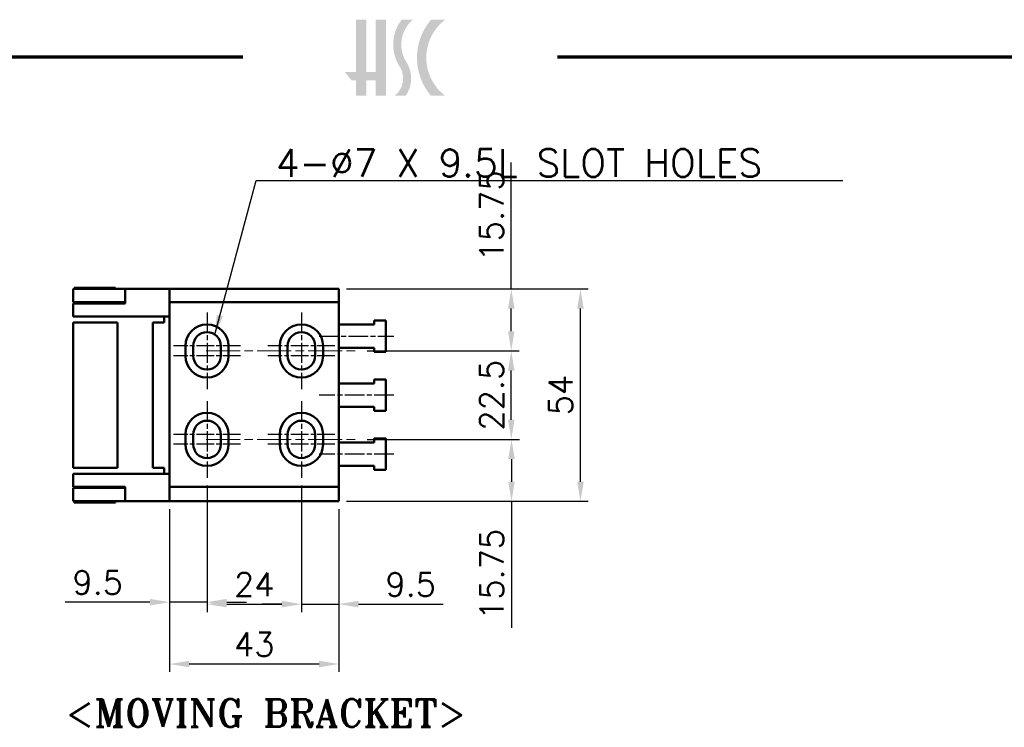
# Model space of a CAD drawing. Header units: millimetres. Extents: x 20 to 820, y -661 to 859.
# Tile 8 of 11: x 323 to 574, y 403 to 583. Entities that reach past the tile are written whole.
import ezdxf

# ---------------------------------------------------------------- set-up
doc = ezdxf.new("R2010")
doc.units = ezdxf.units.MM
doc.header["$LTSCALE"] = 2
doc.linetypes.add('CHAIN', pattern=[0.35429999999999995, 0.2362, -0.0295, 0.0591, -0.0295])
doc.layers.get('0').update_dxf_attribs({"lineweight": 25})
for name, color, linetype, lineweight in [('경계(ISO)', 7, 'Continuous', 70), ('기호(ISO)', 7, 'Continuous', 25), ('스케치 형상(ISO)', 7, 'Continuous', 25), ('외형선(ISO)', 7, 'Continuous', 50), ('절단선(ISO)', 1, 'Continuous', 50), ('중심 표식(ISO)', 1, 'CHAIN', 25), ('중심선(ISO)', 1, 'CHAIN', 25), ('치수(ISO)', 7, 'Continuous', 25), ('해치 (ISO)', 3, 'Continuous', 18)]:
    doc.layers.add(name, color=color, linetype=linetype, lineweight=lineweight)
doc.styles.add('주 문자 (ISO)', font='tahoma.ttf')
doc.styles.add('한신치수', font='RomanS.shx')
doc.dimstyles.new('한신체인', dxfattribs={"dimscale": 2, "dimtxt": 3, "dimasz": 2.5, "dimexe": 1, "dimexo": 1, "dimgap": 1, "dimtad": 1, "dimrnd": 1e-08, "dimdsep": 46, "dimtxsty": '한신치수', "dimcen": 0.09, "dimdle": 10, "dimclrd": 3, "dimclre": 3, "dimclrt": 3, "dimazin": 2, "dimtfac": 1.168400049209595, "dimtmove": 0, "dimatfit": 3, "dimfxl": 0, "dimtolj": 1, "dimlwd": -1, "dimlwe": -1, "dimarcsym": 0})
doc.dimstyles.new('한신체인$7', dxfattribs={"dimscale": 2, "dimtxt": 3, "dimasz": 2.5, "dimexe": 1, "dimexo": 1, "dimgap": 1, "dimtad": 1, "dimrnd": 1e-08, "dimdsep": 46, "dimtxsty": '한신치수', "dimcen": 0.09, "dimdle": 10, "dimclrd": 3, "dimclre": 3, "dimclrt": 3, "dimazin": 2, "dimtfac": 1.168400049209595, "dimtmove": 0, "dimatfit": 3, "dimfxl": 0, "dimtolj": 1, "dimlwd": 25, "dimlwe": -1, "dimarcsym": 0})

# ---------------------------------------------------------------- blocks, each defined once
blk = doc.blocks.new('경계 도면틀')
at = {"layer": '해치 (ISO)'}
blk.add_hatch(color=256, dxfattribs=at).paths.add_polyline_path([(205.7193371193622, 291.7), (205.7193371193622, 285.0563229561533), (206.8954253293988, 285.0563229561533), (206.8954253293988, 291.7), (208.213678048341, 291.7), (208.213678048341, 282.0320961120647), (206.8954253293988, 282.0320961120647), (206.8954253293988, 283.9965511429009), (205.7193371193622, 283.9965511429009), (205.7193371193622, 282.0320961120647), (204.40108440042, 282.0320961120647), (204.40108440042, 283.9965511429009), (203.8346937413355, 283.9965511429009), (202.9794393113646, 285.0563229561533), (204.4010844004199, 285.0563229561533), (204.4010844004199, 291.7)])
h = blk.add_hatch(color=256, dxfattribs=at)
edge = h.paths.add_edge_path()
edge.add_arc((207.5603843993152, 284.2341527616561), 3.857408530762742, 325.1894850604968, 392.6597571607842)
edge.add_arc((214.2805874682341, 288.5417840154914), 4.124872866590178, 130.034993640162, 212.6597571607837, ccw=False)
edge.add_line((211.6272409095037, 291.7), (210.2103653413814, 291.7))
edge.add_arc((214.2805874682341, 288.5417840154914), 5.151799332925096, 142.1909655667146, 212.6597571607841)
edge.add_arc((207.5603843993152, 284.2341527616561), 2.830482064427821, -51.07593880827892, 32.65975716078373, ccw=False)
edge.add_line((209.3387474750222, 282.0320961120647), (210.7274882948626, 282.0320961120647))
h = blk.add_hatch(color=256, dxfattribs=at)
edge = h.paths.add_edge_path()
edge.add_line((215.7227153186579, 282.0320961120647), (213.9261670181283, 282.0320961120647))
edge.add_arc((219.6302937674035, 286.8660480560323), 7.476908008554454, 139.7204513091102, 220.2795486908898, ccw=False)
edge.add_line((213.9261670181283, 291.7), (215.7227153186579, 291.7))
edge.add_arc((219.4064145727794, 286.8660480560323), 6.077559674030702, 127.3091093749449, 232.6908906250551)
at = {"layer": '경계(ISO)'}
for p, q in [((9.999999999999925, 287), (190, 287)), ((230, 287), (410, 287))]:
    blk.add_line(p, q, dxfattribs=at)
blk = doc.blocks.new('MOVING BRACKET')
at = {"layer": '기호(ISO)', "color": 2, "insert": (-28.11367750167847, 1.870082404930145), "char_height": 3.499999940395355, "attachment_point": 1, "style": '주 문자 (ISO)'}
blk.add_mtext('\\fRomanT|b0|i0;\\H3.5000;<MOVING BRACKET>', dxfattribs=at)
blk = doc.blocks.new('*D22')
at = {"layer": 'Defpoints', "color": 0, "transparency": 16777216}
for p in [(409.6383136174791, 476.6866732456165), (448.3332883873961, 476.6866732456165), (404.417651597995, 460.9366732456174)]:
    blk.add_point(p, dxfattribs=at)
at = {"layer": '치수(ISO)', "color": 3, "transparency": 16777216}
for p, q in [((411.6383136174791, 476.6866732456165), (450.3332883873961, 476.6866732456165)), ((448.3332883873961, 471.6866732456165), (448.3332883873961, 465.9366732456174)), ((406.417651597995, 460.9366732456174), (450.3332883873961, 460.9366732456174)), ((448.3332883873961, 460.9366732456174), (448.3332883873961, 428.7938161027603))]:
    blk.add_line(p, q, dxfattribs=at)
for points in [[(447.4999550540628, 471.6866732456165), (449.1666217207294, 471.6866732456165), (448.3332883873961, 476.6866732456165)], [(447.4999550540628, 465.9366732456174), (449.1666217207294, 465.9366732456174), (448.3332883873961, 460.9366732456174)]]:
    blk.add_solid(points, dxfattribs=at)
at = {"layer": '치수(ISO)', "color": 3, "transparency": 16777216, "insert": (443.333288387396, 442.365244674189), "char_height": 6, "attachment_point": 5, "rotation": 90, "style": '한신치수'}
blk.add_mtext('\\A1;15.75', dxfattribs=at)
blk = doc.blocks.new('*D23')
at = {"layer": 'Defpoints', "color": 0, "transparency": 16777216}
for p in [(409.6383136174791, 499.1866732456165), (448.2751598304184, 499.1866732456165), (409.6383136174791, 476.6866732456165)]:
    blk.add_point(p, dxfattribs=at)
at = {"layer": '치수(ISO)', "color": 3, "transparency": 16777216}
for p, q in [((411.6383136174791, 499.1866732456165), (450.2751598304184, 499.1866732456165)), ((448.2751598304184, 481.6866732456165), (448.2751598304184, 494.1866732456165)), ((411.6383136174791, 476.6866732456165), (450.2751598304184, 476.6866732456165))]:
    blk.add_line(p, q, dxfattribs=at)
for points in [[(447.4418264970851, 494.1866732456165), (449.1084931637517, 494.1866732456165), (448.2751598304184, 499.1866732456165)], [(447.4418264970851, 481.6866732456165), (449.1084931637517, 481.6866732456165), (448.2751598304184, 476.6866732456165)]]:
    blk.add_solid(points, dxfattribs=at)
at = {"layer": '치수(ISO)', "color": 3, "transparency": 16777216, "insert": (443.2751598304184, 487.9366732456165), "char_height": 6, "attachment_point": 5, "rotation": 90, "style": '한신치수'}
blk.add_mtext('\\A1;22.5', dxfattribs=at)
blk = doc.blocks.new('*D24')
at = {"layer": 'Defpoints', "color": 0, "transparency": 16777216}
for p in [(404.417651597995, 514.9366732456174), (448.2751598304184, 514.9366732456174), (409.6383136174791, 499.1866732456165)]:
    blk.add_point(p, dxfattribs=at)
at = {"layer": '치수(ISO)', "color": 3, "transparency": 16777216}
for p, q in [((448.2751598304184, 514.9366732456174), (448.2751598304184, 547.0795303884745)), ((406.417651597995, 514.9366732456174), (450.2751598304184, 514.9366732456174)), ((448.2751598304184, 504.1866732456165), (448.2751598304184, 509.9366732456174)), ((411.6383136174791, 499.1866732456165), (450.2751598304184, 499.1866732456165))]:
    blk.add_line(p, q, dxfattribs=at)
for points in [[(447.4418264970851, 509.9366732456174), (449.1084931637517, 509.9366732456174), (448.2751598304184, 514.9366732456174)], [(447.4418264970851, 504.1866732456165), (449.1084931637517, 504.1866732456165), (448.2751598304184, 499.1866732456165)]]:
    blk.add_solid(points, dxfattribs=at)
at = {"layer": '치수(ISO)', "color": 3, "transparency": 16777216, "insert": (443.2751598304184, 533.508101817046), "char_height": 6, "attachment_point": 5, "rotation": 90, "style": '한신치수'}
blk.add_mtext('\\A1;15.75', dxfattribs=at)
blk = doc.blocks.new('*D30')
at = {"layer": 'Defpoints', "color": 0, "transparency": 16777216}
for p in [(361.417651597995, 460.9366732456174), (404.417651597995, 460.9366732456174), (361.417651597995, 419.566763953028)]:
    blk.add_point(p, dxfattribs=at)
at = {"layer": '치수(ISO)', "color": 3, "transparency": 16777216}
for p, q in [((361.417651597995, 458.9366732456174), (361.417651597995, 417.566763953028)), ((404.417651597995, 458.9366732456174), (404.417651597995, 417.566763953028)), ((399.417651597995, 419.566763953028), (366.417651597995, 419.566763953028))]:
    blk.add_line(p, q, dxfattribs=at)
for points in [[(366.417651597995, 420.4000972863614), (366.417651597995, 418.7334306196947), (361.417651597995, 419.566763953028)], [(399.417651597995, 420.4000972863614), (399.417651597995, 418.7334306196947), (404.417651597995, 419.566763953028)]]:
    blk.add_solid(points, dxfattribs=at)
at = {"layer": '치수(ISO)', "color": 3, "transparency": 16777216, "insert": (382.917651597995, 424.566763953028), "char_height": 6, "attachment_point": 5, "style": '한신치수'}
blk.add_mtext('\\A1;43', dxfattribs=at)
blk = doc.blocks.new('*D31')
at = {"layer": 'Defpoints', "color": 0, "transparency": 16777216}
for p in [(404.417651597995, 514.9366732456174), (465.8612352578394, 514.9366732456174), (404.417651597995, 460.9366732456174)]:
    blk.add_point(p, dxfattribs=at)
at = {"layer": '치수(ISO)', "color": 3, "transparency": 16777216}
for p, q in [((406.417651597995, 514.9366732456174), (467.8612352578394, 514.9366732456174)), ((465.8612352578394, 465.9366732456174), (465.8612352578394, 509.9366732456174)), ((406.417651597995, 460.9366732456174), (467.8612352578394, 460.9366732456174))]:
    blk.add_line(p, q, dxfattribs=at)
for points in [[(465.0279019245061, 509.9366732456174), (466.6945685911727, 509.9366732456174), (465.8612352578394, 514.9366732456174)], [(465.0279019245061, 465.9366732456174), (466.6945685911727, 465.9366732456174), (465.8612352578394, 460.9366732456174)]]:
    blk.add_solid(points, dxfattribs=at)
at = {"layer": '치수(ISO)', "color": 3, "transparency": 16777216, "insert": (460.8612352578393, 487.9366732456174), "char_height": 6, "attachment_point": 5, "rotation": 90, "style": '한신치수'}
blk.add_mtext('\\A1;54', dxfattribs=at)
blk = doc.blocks.new('*D47')
at = {"layer": 'Defpoints', "color": 0, "transparency": 16777216}
for p in [(370.917651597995, 466.9366732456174), (361.417651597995, 460.9366732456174), (370.917651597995, 435.2963052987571)]:
    blk.add_point(p, dxfattribs=at)
at = {"layer": '치수(ISO)', "color": 3, "transparency": 16777216}
for p, q in [((370.917651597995, 464.9366732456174), (370.917651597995, 433.2963052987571)), ((361.417651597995, 458.9366732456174), (361.417651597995, 433.2963052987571)), ((356.417651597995, 435.2963052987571), (334.8462230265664, 435.2963052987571)), ((370.917651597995, 435.2963052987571), (361.417651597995, 435.2963052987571)), ((375.917651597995, 435.2963052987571), (380.917651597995, 435.2963052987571))]:
    blk.add_line(p, q, dxfattribs=at)
for points in [[(356.417651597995, 436.1296386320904), (356.417651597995, 434.4629719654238), (361.417651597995, 435.2963052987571)], [(375.917651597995, 436.1296386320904), (375.917651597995, 434.4629719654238), (370.917651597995, 435.2963052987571)]]:
    blk.add_solid(points, dxfattribs=at)
at = {"layer": '치수(ISO)', "color": 3, "transparency": 16777216, "insert": (343.1319373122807, 440.2963052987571), "char_height": 6, "attachment_point": 5, "style": '한신치수'}
blk.add_mtext('\\A1;9.5', dxfattribs=at)
blk = doc.blocks.new('*D48')
at = {"layer": 'Defpoints', "color": 0, "transparency": 16777216}
for p in [(370.917651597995, 466.9366732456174), (394.917651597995, 466.9366732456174), (394.917651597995, 434.796305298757)]:
    blk.add_point(p, dxfattribs=at)
at = {"layer": '치수(ISO)', "color": 3, "transparency": 16777216}
for p, q in [((370.917651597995, 464.9366732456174), (370.917651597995, 432.796305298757)), ((394.917651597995, 464.9366732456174), (394.917651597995, 432.796305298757)), ((375.917651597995, 434.796305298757), (389.917651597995, 434.796305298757))]:
    blk.add_line(p, q, dxfattribs=at)
for points in [[(375.917651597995, 435.6296386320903), (375.917651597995, 433.9629719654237), (370.917651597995, 434.796305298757)], [(389.917651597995, 435.6296386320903), (389.917651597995, 433.9629719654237), (394.917651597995, 434.796305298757)]]:
    blk.add_solid(points, dxfattribs=at)
at = {"layer": '치수(ISO)', "color": 3, "transparency": 16777216, "insert": (382.9376515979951, 439.796305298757), "char_height": 6, "attachment_point": 5, "style": '한신치수'}
blk.add_mtext('\\A1;24', dxfattribs=at)
blk = doc.blocks.new('*D49')
at = {"layer": 'Defpoints', "color": 0, "transparency": 16777216}
for p in [(394.917651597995, 466.9366732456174), (404.417651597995, 460.9366732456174), (404.417651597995, 434.796305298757)]:
    blk.add_point(p, dxfattribs=at)
at = {"layer": '치수(ISO)', "color": 3, "transparency": 16777216}
for p, q in [((394.917651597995, 464.9366732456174), (394.917651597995, 432.796305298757)), ((404.417651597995, 458.9366732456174), (404.417651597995, 432.796305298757)), ((389.917651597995, 434.796305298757), (384.917651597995, 434.796305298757)), ((394.917651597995, 434.796305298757), (404.417651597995, 434.796305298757)), ((409.417651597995, 434.796305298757), (430.9890801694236, 434.796305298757))]:
    blk.add_line(p, q, dxfattribs=at)
for points in [[(389.917651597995, 435.6296386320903), (389.917651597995, 433.9629719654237), (394.917651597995, 434.796305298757)], [(409.417651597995, 435.6296386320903), (409.417651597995, 433.9629719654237), (404.417651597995, 434.796305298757)]]:
    blk.add_solid(points, dxfattribs=at)
at = {"layer": '치수(ISO)', "color": 3, "transparency": 16777216, "insert": (422.7033658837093, 439.796305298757), "char_height": 6, "attachment_point": 5, "style": '한신치수'}
blk.add_mtext('\\A1;9.5', dxfattribs=at)

msp = doc.modelspace()

# ---------------------------------------------------------------- linework, layer by layer
at = {"layer": '스케치 형상(ISO)', "lineweight": 50}
for p, q in [((361.417651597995, 511.5366732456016), (404.417651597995, 511.5366732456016)), ((365.417651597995, 500.4366732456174), (365.417651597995, 497.9366732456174)), ((376.417651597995, 497.9366732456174), (376.417651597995, 500.4366732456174)), ((389.417651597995, 500.4366732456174), (389.417651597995, 497.9366732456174)), ((400.417651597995, 497.9366732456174), (400.417651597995, 500.4366732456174)), ((365.417651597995, 477.9366732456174), (365.417651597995, 475.4366732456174)), ((376.417651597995, 475.4366732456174), (376.417651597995, 477.9366732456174)), ((389.417651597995, 477.9366732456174), (389.417651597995, 475.4366732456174)), ((400.417651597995, 475.4366732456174), (400.417651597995, 477.9366732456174)), ((361.417651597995, 464.6366732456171), (404.417651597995, 464.6366732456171))]:
    msp.add_line(p, q, dxfattribs=at)
at = {"layer": '스케치 형상(ISO)', "color": 1, "linetype": 'CHAIN', "lineweight": 18, "ltscale": 18.3172492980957}
for p, q in [((370.6995061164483, 499.1866732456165), (409.6383136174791, 499.1866732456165)), ((370.6995061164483, 476.6866732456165), (409.6383136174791, 476.6866732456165))]:
    msp.add_line(p, q, dxfattribs=at)
at = {"layer": '스케치 형상(ISO)', "lineweight": 50}
for centre, radius, start, end in [((370.917651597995, 500.4366732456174), 5.500000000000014, 0, 180), ((394.917651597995, 500.4366732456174), 5.500000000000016, 0, 180), ((370.917651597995, 497.9366732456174), 5.500000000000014, 180, 0), ((394.917651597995, 497.9366732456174), 5.500000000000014, 180, 0), ((370.917651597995, 477.9366732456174), 5.500000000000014, 0, 180), ((394.917651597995, 477.9366732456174), 5.500000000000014, 0, 180), ((370.917651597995, 475.4366732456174), 5.500000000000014, 180, 0), ((394.917651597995, 475.4366732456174), 5.500000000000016, 180, 0)]:
    msp.add_arc(centre, radius, start, end, dxfattribs=at)
at = {"layer": '외형선(ISO)'}
for p, q in [((336.8534397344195, 514.9366732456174), (342.4179212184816, 514.9366732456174)), ((337.167651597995, 515.2366732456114), (347.667651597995, 515.2366732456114)), ((337.167651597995, 515.2366732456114), (337.167651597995, 514.9366732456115)), ((350.1150537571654, 514.9366732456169), (342.4179212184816, 514.9366732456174)), ((347.667651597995, 515.2366732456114), (347.667651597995, 514.9366732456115)), ((361.417651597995, 514.9366732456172), (350.1150537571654, 514.9366732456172)), ((350.1150537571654, 514.9366732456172), (350.1150537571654, 511.2366732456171)), ((404.417651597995, 514.9366732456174), (361.417651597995, 514.9366732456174)), ((361.417651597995, 514.9366732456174), (361.417651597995, 460.9366732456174)), ((404.417651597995, 460.9366732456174), (404.417651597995, 514.9366732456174)), ((342.4179212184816, 511.5366732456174), (336.8534397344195, 511.5366732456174)), ((336.8534397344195, 511.2366732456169), (342.417651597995, 511.2366732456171)), ((337.167651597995, 511.5366732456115), (337.167651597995, 511.2366732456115)), ((350.1150537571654, 511.2366732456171), (342.417651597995, 511.2366732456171)), ((342.4179212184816, 511.5366732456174), (350.1150537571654, 511.536673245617)), ((347.667651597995, 511.5366732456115), (347.667651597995, 511.2366732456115)), ((342.417651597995, 507.9366732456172), (336.8534397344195, 507.9366732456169)), ((348.1679212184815, 506.436673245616), (336.8534397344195, 506.4366732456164)), ((342.417651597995, 507.9366732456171), (361.417651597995, 507.9366732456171)), ((348.1679212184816, 469.436673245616), (348.1679212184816, 506.4366732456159)), ((360.017651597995, 506.4366732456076), (357.167651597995, 506.4366732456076)), ((357.167651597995, 506.4366732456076), (357.167651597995, 469.4366732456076)), ((360.017651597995, 507.9366732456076), (360.017651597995, 506.4366732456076)), ((413.417651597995, 505.9366732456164), (404.417651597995, 505.9366732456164)), ((413.417651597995, 506.9366732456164), (413.417651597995, 505.9366732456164)), ((416.417651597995, 506.9366732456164), (413.417651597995, 506.9366732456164)), ((416.417651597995, 498.9366732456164), (416.417651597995, 506.9366732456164)), ((367.417651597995, 497.9366732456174), (367.417651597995, 500.4366732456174)), ((374.417651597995, 500.4366732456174), (374.417651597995, 497.9366732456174)), ((391.417651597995, 497.9366732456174), (391.417651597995, 500.4366732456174)), ((398.417651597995, 500.4366732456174), (398.417651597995, 497.9366732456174)), ((404.417651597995, 499.9366732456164), (413.417651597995, 499.9366732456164)), ((413.417651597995, 499.9366732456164), (413.417651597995, 498.9366732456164)), ((413.417651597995, 498.9366732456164), (416.417651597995, 498.9366732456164)), ((413.417651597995, 490.9366732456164), (404.417651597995, 490.9366732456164)), ((413.417651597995, 491.9366732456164), (413.417651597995, 490.9366732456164)), ((416.417651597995, 491.9366732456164), (413.417651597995, 491.9366732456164)), ((416.417651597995, 483.9366732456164), (416.417651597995, 491.9366732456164)), ((404.417651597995, 484.9366732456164), (413.417651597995, 484.9366732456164)), ((413.417651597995, 484.9366732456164), (413.417651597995, 483.9366732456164)), ((413.417651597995, 483.9366732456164), (416.417651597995, 483.9366732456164)), ((367.417651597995, 475.4366732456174), (367.417651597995, 477.9366732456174)), ((374.417651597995, 477.9366732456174), (374.417651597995, 475.4366732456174)), ((391.417651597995, 475.4366732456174), (391.417651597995, 477.9366732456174)), ((398.417651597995, 477.9366732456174), (398.417651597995, 475.4366732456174)), ((413.417651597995, 475.9366732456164), (404.417651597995, 475.9366732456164)), ((413.417651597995, 476.9366732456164), (413.417651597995, 475.9366732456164)), ((416.417651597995, 476.9366732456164), (413.417651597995, 476.9366732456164)), ((416.417651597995, 468.9366732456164), (416.417651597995, 476.9366732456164)), ((348.1679212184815, 469.436673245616), (336.8534397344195, 469.4366732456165)), ((360.017651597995, 469.4366732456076), (357.167651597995, 469.4366732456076)), ((360.017651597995, 467.9366732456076), (360.017651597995, 469.4366732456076)), ((404.417651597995, 469.9366732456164), (413.417651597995, 469.9366732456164)), ((413.417651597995, 469.9366732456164), (413.417651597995, 468.9366732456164)), ((413.417651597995, 468.9366732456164), (416.417651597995, 468.9366732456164)), ((342.417651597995, 467.9366732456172), (336.8534397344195, 467.9366732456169)), ((342.417651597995, 467.9366732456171), (361.417651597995, 467.9366732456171)), ((342.417651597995, 464.6366732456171), (336.8534397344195, 464.6366732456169)), ((342.4179212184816, 464.3366732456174), (336.8534397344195, 464.3366732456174)), ((337.167651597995, 464.6366732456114), (337.167651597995, 464.3366732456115)), ((342.417651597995, 464.6366732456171), (350.1150537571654, 464.6366732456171)), ((342.4179212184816, 464.3366732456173), (350.1150537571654, 464.3366732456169)), ((347.667651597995, 464.6366732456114), (347.667651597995, 464.3366732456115)), ((350.1150537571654, 464.6366732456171), (350.1150537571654, 460.936673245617)), ((336.8534397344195, 460.9366732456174), (342.4179212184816, 460.9366732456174)), ((337.167651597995, 460.9366732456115), (337.167651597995, 460.6366732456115)), ((350.1150537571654, 460.9366732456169), (342.4179212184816, 460.9366732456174)), ((347.667651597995, 460.9366732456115), (347.667651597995, 460.6366732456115)), ((361.417651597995, 460.936673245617), (350.1150537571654, 460.936673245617)), ((404.417651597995, 460.9366732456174), (361.417651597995, 460.9366732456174)), ((337.167651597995, 460.6366732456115), (347.667651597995, 460.6366732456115))]:
    msp.add_line(p, q, dxfattribs=at)
for centre, start, end in [((370.917651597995, 500.4366732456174), 0, 180), ((394.917651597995, 500.4366732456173), 0, 180), ((370.917651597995, 497.9366732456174), 180, 0), ((394.917651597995, 497.9366732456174), 180, 0), ((370.917651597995, 477.9366732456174), 0, 180), ((394.917651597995, 477.9366732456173), 0, 180), ((370.917651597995, 475.4366732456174), 180, 0), ((394.917651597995, 475.4366732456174), 180, 0)]:
    msp.add_arc(centre, 3.500000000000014, start, end, dxfattribs=at)
at = {"layer": '절단선(ISO)'}
for p, q in [((336.8534397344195, 511.5366732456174), (336.8534397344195, 514.9366732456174)), ((336.8534397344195, 507.9366732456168), (336.8534397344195, 511.2366732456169)), ((336.8534397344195, 469.4366732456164), (336.8534397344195, 506.4366732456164)), ((336.8534397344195, 464.6366732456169), (336.8534397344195, 467.9366732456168)), ((336.8534397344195, 460.9366732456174), (336.8534397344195, 464.3366732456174))]:
    msp.add_line(p, q, dxfattribs=at)
at = {"layer": '중심 표식(ISO)', "linetype": 'CHAIN', "ltscale": 9.445162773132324}
for p, q in [((379.417651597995, 500.4366732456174), (362.417651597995, 500.4366732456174)), ((403.417651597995, 500.4366732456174), (386.417651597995, 500.4366732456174)), ((379.417651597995, 497.9366732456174), (362.417651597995, 497.9366732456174)), ((403.417651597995, 497.9366732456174), (386.417651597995, 497.9366732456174)), ((379.417651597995, 477.9366732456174), (362.417651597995, 477.9366732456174)), ((403.417651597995, 477.9366732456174), (386.417651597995, 477.9366732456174)), ((379.417651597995, 475.4366732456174), (362.417651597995, 475.4366732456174)), ((403.417651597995, 475.4366732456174), (386.417651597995, 475.4366732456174))]:
    msp.add_line(p, q, dxfattribs=at)
at = {"layer": '중심선(ISO)', "linetype": 'CHAIN', "ltscale": 10.83417224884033}
for p, q in [((370.917651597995, 508.9366732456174), (370.917651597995, 489.4366732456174)), ((394.917651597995, 508.9366732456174), (394.917651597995, 489.4366732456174)), ((370.917651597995, 486.4366732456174), (370.917651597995, 466.9366732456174)), ((394.917651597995, 486.4366732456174), (394.917651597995, 466.9366732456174))]:
    msp.add_line(p, q, dxfattribs=at)
at = {"layer": '중심선(ISO)', "linetype": 'CHAIN', "ltscale": 10.55637073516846}
for p, q in [((399.417651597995, 502.9366732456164), (418.417651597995, 502.9366732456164)), ((418.417651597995, 487.9366732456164), (399.417651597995, 487.9366732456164)), ((418.417651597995, 472.9366732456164), (399.417651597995, 472.9366732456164))]:
    msp.add_line(p, q, dxfattribs=at)

# ---------------------------------------------------------------- block references
at = {"xscale": 2, "yscale": 2, "zscale": 2}
for name, p in [('경계 도면틀', (0, 0)), ('MOVING BRACKET', (391.2749037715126, 406.8612487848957))]:
    msp.add_blockref(name, p, dxfattribs=at)

# ---------------------------------------------------------------- texts
at = {"layer": '기호(ISO)', "color": 3, "insert": (388.4128205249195, 550.4802656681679), "char_height": 6.99999988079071, "width": 147.2180461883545, "attachment_point": 1, "style": '한신치수'}
msp.add_mtext('{\\fRomanS|b0|i0;\\H7.0000;4-Ø7 X 9.5L SLOT HOLES\\P}', dxfattribs=at)

# ---------------------------------------------------------------- dimensions: what is measured, and where the dimension line sits
at = {"layer": '치수(ISO)', "color": 3}
for base, p1, p2, angle, override, picture, middle in [((448.2751598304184, 514.9366732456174), (409.6383136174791, 499.1866732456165), (404.417651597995, 514.9366732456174), 270, {"dimdec": 2, "dimtp": 0, "dimtm": -0, "dimtdec": 2, "dimtofl": 0, "dimatfit": 2}, '*D24', (448.2751598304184, 533.508101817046)), ((465.8612352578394, 514.9366732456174), (404.417651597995, 460.9366732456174), (404.417651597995, 514.9366732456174), 90, {"dimdec": 2, "dimtp": 0, "dimtm": -0, "dimtdec": 2, "dimtofl": 0, "dimatfit": 1}, '*D31', (465.8612352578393, 487.9366732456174)), ((448.2751598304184, 499.1866732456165), (409.6383136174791, 476.6866732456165), (409.6383136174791, 499.1866732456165), 270, {"dimdec": 2, "dimtp": 0, "dimtm": -0, "dimtdec": 2, "dimtofl": 0, "dimatfit": 1}, '*D23', (448.2751598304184, 487.9366732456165)), ((448.3332883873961, 476.6866732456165), (404.417651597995, 460.9366732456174), (409.6383136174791, 476.6866732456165), 90, {"dimdec": 2, "dimtp": 0, "dimtm": -0, "dimtdec": 2, "dimtofl": 0, "dimatfit": 2}, '*D22', (448.333288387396, 442.365244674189)), ((370.917651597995, 435.2963052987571), (361.417651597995, 460.9366732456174), (370.917651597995, 466.9366732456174), 180, {"dimdec": 2, "dimtp": 0, "dimtm": -0, "dimtdec": 2, "dimtofl": 1, "dimatfit": 1}, '*D47', (343.1319373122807, 435.2963052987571)), ((394.917651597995, 434.796305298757), (370.917651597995, 466.9366732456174), (394.917651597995, 466.9366732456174), 180, {"dimdec": 2, "dimtp": 0, "dimtm": -0, "dimtdec": 2, "dimtofl": 0, "dimatfit": 1}, '*D48', (382.9376515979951, 434.796305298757)), ((404.417651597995, 434.796305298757), (394.917651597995, 466.9366732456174), (404.417651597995, 460.9366732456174), 180, {"dimdec": 2, "dimtp": 0, "dimtm": -0, "dimtdec": 2, "dimtofl": 1, "dimatfit": 1}, '*D49', (422.7033658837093, 434.796305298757)), ((361.417651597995, 419.566763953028), (404.417651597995, 460.9366732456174), (361.417651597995, 460.9366732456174), 180, {"dimdec": 2, "dimtp": 0, "dimtm": -0, "dimtdec": 2, "dimtofl": 0, "dimatfit": 1}, '*D30', (382.917651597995, 419.566763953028))]:
    dim = msp.add_linear_dim(base=base, p1=p1, p2=p2, angle=angle, dimstyle='한신체인', override=override, dxfattribs=at)
    dim.commit()
    dim.dimension.update_dxf_attribs({"geometry": picture, "text_midpoint": middle, "dimtype": 160})

# ---------------------------------------------------------------- leaders
at = {"layer": '기호(ISO)', "color": 3, "lineweight": 25, "annotation_type": 0, "has_hookline": 1, "hookline_direction": 0, "text_width": 144.1576835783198}
msp.add_leader([(372.9005875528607, 503.3207614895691), (383.4128205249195, 542.5560126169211), (388.4128205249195, 542.5560126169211)], dimstyle='한신체인$7', override={"dimgap": 0, "dimtad": 1}, dxfattribs=at)

doc.saveas('drawing.dxf')
